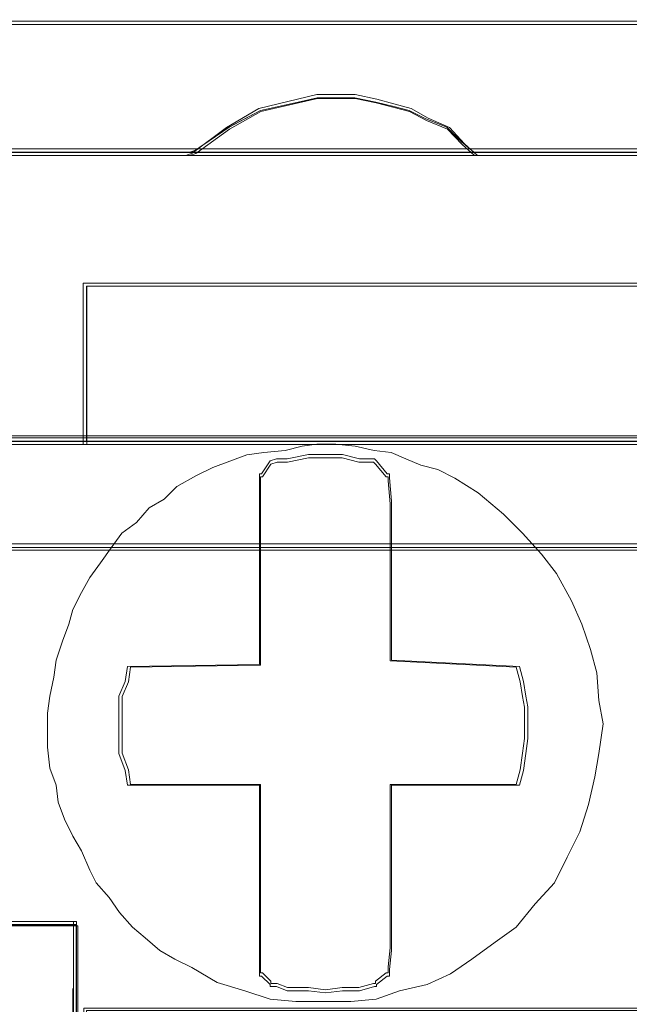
# Model space of a CAD drawing. Header units: millimetres. Extents: x -1290 to 1795, y -4192 to -1311.
# Tile 114 of 256: x 564.59 to 565.99, y -3302.42 to -3300.16. Entities that reach past the tile are written whole.
import ezdxf

# ---------------------------------------------------------------- set-up
doc = ezdxf.new("R2010")
doc.units = ezdxf.units.MM
doc.layers.add('$EL_istn', color=7, linetype='Continuous', lineweight=15)
doc.layers.add('Aparatura', color=7, linetype='Continuous', lineweight=13)
doc.styles.get("Standard").update_dxf_attribs({"font": 'ARIALN.TTF', "width": 0.8})
doc.dimstyles.new('100', dxfattribs={"dimtxt": 15, "dimasz": 10, "dimexe": 1.25, "dimexo": 0.625, "dimtad": 1, "dimdec": 0, "dimtxsty": 'Standard', "dimblk": 'OBLIQUE', "dimcen": 2.5, "dimadec": 0, "dimazin": 0, "dimtfac": 1, "dimtdec": 0, "dimtmove": 0, "dimatfit": 3, "dimldrblk": 'NONE', "dimfxl": 1, "dimarcsym": 0})

# ---------------------------------------------------------------- blocks, each defined once
blk = doc.blocks.new('_Oblique')
at = {"color": 0, "linetype": 'ByBlock', "lineweight": -2}
blk.add_line((-0.5, -0.5), (0.5, 0.5), dxfattribs=at)
blk = doc.blocks.new('*D43')
at = {"layer": '$EL_istn', "color": 0, "linetype": 'Continuous', "lineweight": -2, "ltscale": 0.1}
for p, q in [((605.2914, -3294.7164), (605.2914, -3319.5177)), ((518.0914, -3296.8148), (518.0914, -3319.5177)), ((518.0914, -3318.2677), (605.2914, -3318.2677))]:
    blk.add_line(p, q, dxfattribs=at)
at = {"layer": 'Defpoints', "color": 0}
for p in [(605.2914, -3294.0914), (518.0914, -3296.1898), (605.2914, -3318.2677)]:
    blk.add_point(p, dxfattribs=at)
at = {"layer": '$EL_istn', "color": 0, "linetype": 'ByBlock', "lineweight": -2, "xscale": 5, "yscale": 5, "zscale": 5, "rotation": 180}
blk.add_blockref('_Oblique', (518.0914, -3318.2677), dxfattribs=at)
at = {"layer": '$EL_istn', "color": 0, "linetype": 'ByBlock', "lineweight": -2, "xscale": 5, "yscale": 5, "zscale": 5}
blk.add_blockref('_Oblique', (605.2914, -3318.2677), dxfattribs=at)
at = {"layer": '$EL_istn', "color": 0, "lineweight": 5, "insert": (561.6914, -3313.5581), "char_height": 8, "attachment_point": 5}
blk.add_mtext('436', dxfattribs=at)
blk = doc.blocks.new('_None')

msp = doc.modelspace()

# ---------------------------------------------------------------- linework, layer by layer
at = {"layer": 'Aparatura', "lineweight": 13}
for points in [[(596.0784, -3300.1643), (561.8065, -3300.1643), (527.5442, -3300.1643)], [(596.0784, -3300.1643), (561.8065, -3300.1643), (527.5442, -3300.1643)], [(596.0784, -3300.1643), (561.8065, -3300.1643), (527.5442, -3300.1643)], [(596.0784, -3300.1643), (561.8065, -3300.1643), (527.5442, -3300.1643)], [(596.0705, -3300.1718), (561.8063, -3300.1718), (527.5517, -3300.1718)], [(596.0705, -3300.1718), (561.8063, -3300.1718), (527.5517, -3300.1718)], [(564.2372, -3300.4657), (564.9785, -3300.4657), (564.993, -3300.4609), (565.07, -3300.4079), (565.1422, -3300.3693), (565.2289, -3300.3501), (565.2722, -3300.3404), (565.3155, -3300.3404), (565.3588, -3300.3404), (565.407, -3300.3501), (565.4455, -3300.3597), (565.484, -3300.3693), (565.5225, -3300.3886), (565.5706, -3300.4079), (565.6043, -3300.4416), (565.6332, -3300.4657), (566.3841, -3300.4657)], [(564.2372, -3300.4657), (564.9785, -3300.4657), (564.993, -3300.4609), (565.07, -3300.4079), (565.1422, -3300.3693), (565.2289, -3300.3501), (565.2722, -3300.3404), (565.3155, -3300.3404), (565.3588, -3300.3404), (565.407, -3300.3501), (565.4455, -3300.3597), (565.484, -3300.3693), (565.5225, -3300.3886), (565.5706, -3300.4079), (565.6043, -3300.4416), (565.6332, -3300.4657), (566.3841, -3300.4657)], [(564.2379, -3300.4732), (564.9794, -3300.4732), (564.9939, -3300.4682), (565.0709, -3300.4125), (565.1431, -3300.3719), (565.2298, -3300.3517), (565.2731, -3300.3415), (565.3165, -3300.3415), (565.3598, -3300.3415), (565.4079, -3300.3517), (565.4465, -3300.3618), (565.485, -3300.3719), (565.5235, -3300.3922), (565.5717, -3300.4125), (565.6054, -3300.4479), (565.6342, -3300.4732), (566.3854, -3300.4732)], [(564.2379, -3300.4732), (564.9794, -3300.4732), (564.9939, -3300.4682), (565.0709, -3300.4125), (565.1431, -3300.3719), (565.2298, -3300.3517), (565.2731, -3300.3415), (565.3165, -3300.3415), (565.3598, -3300.3415), (565.4079, -3300.3517), (565.4465, -3300.3618), (565.485, -3300.3719), (565.5235, -3300.3922), (565.5717, -3300.4125), (565.6054, -3300.4479), (565.6342, -3300.4732), (566.3854, -3300.4732)], [(564.2379, -3300.4732), (564.9794, -3300.4732), (564.9939, -3300.4682), (565.0709, -3300.4125), (565.1431, -3300.3719), (565.2298, -3300.3517), (565.2731, -3300.3415), (565.3165, -3300.3415), (565.3598, -3300.3415), (565.4079, -3300.3517), (565.4465, -3300.3618), (565.485, -3300.3719), (565.5235, -3300.3922), (565.5717, -3300.4125), (565.6054, -3300.4479), (565.6342, -3300.4732), (566.3854, -3300.4732)], [(564.2379, -3300.4732), (564.9794, -3300.4732), (564.9939, -3300.4682), (565.0709, -3300.4125), (565.1431, -3300.3719), (565.2298, -3300.3517), (565.2731, -3300.3415), (565.3165, -3300.3415), (565.3598, -3300.3415), (565.4079, -3300.3517), (565.4465, -3300.3618), (565.485, -3300.3719), (565.5235, -3300.3922), (565.5717, -3300.4125), (565.6054, -3300.4479), (565.6342, -3300.4732), (566.3854, -3300.4732)], [(570.579, -3300.4578), (569.8375, -3300.4578), (569.1827, -3300.4578), (568.4412, -3300.4578), (567.7816, -3300.4578), (567.0353, -3300.4578), (566.3853, -3300.4578), (565.6342, -3300.4578), (564.9794, -3300.4578), (564.2379, -3300.4578), (563.5831, -3300.4578), (562.8368, -3300.4578), (562.1772, -3300.4578), (561.8065, -3300.4578), (561.4406, -3300.4578)], [(570.579, -3300.4578), (569.8375, -3300.4578), (569.1827, -3300.4578), (568.4412, -3300.4578), (567.7816, -3300.4578), (567.0353, -3300.4578), (566.3853, -3300.4578), (565.6342, -3300.4578), (564.9794, -3300.4578), (564.2379, -3300.4578), (563.5831, -3300.4578), (562.8368, -3300.4578), (562.1772, -3300.4578), (561.8065, -3300.4578), (561.4406, -3300.4578)], [(570.579, -3300.4578), (569.8375, -3300.4578), (569.1827, -3300.4578), (568.4412, -3300.4578), (567.7816, -3300.4578), (567.0353, -3300.4578), (566.3853, -3300.4578), (565.6342, -3300.4578), (564.9794, -3300.4578), (564.2379, -3300.4578), (563.5831, -3300.4578), (562.8368, -3300.4578), (562.1772, -3300.4578), (561.8065, -3300.4578), (561.4406, -3300.4578)], [(570.579, -3300.4578), (569.8375, -3300.4578), (569.1827, -3300.4578), (568.4412, -3300.4578), (567.7816, -3300.4578), (567.0353, -3300.4578), (566.3853, -3300.4578), (565.6342, -3300.4578), (564.9794, -3300.4578), (564.2379, -3300.4578), (563.5831, -3300.4578), (562.8368, -3300.4578), (562.1772, -3300.4578), (561.8065, -3300.4578), (561.4406, -3300.4578)], [(570.579, -3300.4578), (569.8375, -3300.4578), (569.1827, -3300.4578), (568.4412, -3300.4578), (567.7816, -3300.4578), (567.0353, -3300.4578), (566.3853, -3300.4578), (565.6342, -3300.4578), (564.9794, -3300.4578), (564.2379, -3300.4578), (563.5831, -3300.4578), (562.8368, -3300.4578), (562.1772, -3300.4578), (561.8065, -3300.4578), (561.4406, -3300.4578)], [(570.579, -3300.4578), (569.8375, -3300.4578), (569.1827, -3300.4578), (568.4412, -3300.4578), (567.7816, -3300.4578), (567.0353, -3300.4578), (566.3853, -3300.4578), (565.6342, -3300.4578), (564.9794, -3300.4578), (564.2379, -3300.4578), (563.5831, -3300.4578), (562.8368, -3300.4578), (562.1772, -3300.4578), (561.8065, -3300.4578), (561.4406, -3300.4578)], [(570.579, -3300.4578), (569.8375, -3300.4578), (569.1827, -3300.4578), (568.4412, -3300.4578), (567.7816, -3300.4578), (567.0353, -3300.4578), (566.3853, -3300.4578), (565.6342, -3300.4578), (564.9794, -3300.4578), (564.2379, -3300.4578), (563.5831, -3300.4578), (562.8368, -3300.4578), (562.1772, -3300.4578), (561.8065, -3300.4578), (561.4406, -3300.4578)], [(570.5771, -3300.4653), (569.8358, -3300.4653), (569.1811, -3300.4653), (568.4398, -3300.4653), (567.7803, -3300.4653), (567.0342, -3300.4653), (566.3843, -3300.4653), (565.6334, -3300.4653), (564.9787, -3300.4653), (564.2374, -3300.4653), (563.5827, -3300.4653), (562.8366, -3300.4653), (562.1771, -3300.4653), (561.8064, -3300.4653), (561.4406, -3300.4653)], [(570.5771, -3300.4653), (569.8358, -3300.4653), (569.1811, -3300.4653), (568.4398, -3300.4653), (567.7803, -3300.4653), (567.0342, -3300.4653), (566.3843, -3300.4653), (565.6334, -3300.4653), (564.9787, -3300.4653), (564.2374, -3300.4653), (563.5827, -3300.4653), (562.8366, -3300.4653), (562.1771, -3300.4653), (561.8064, -3300.4653), (561.4406, -3300.4653)], [(570.5771, -3300.4653), (569.8358, -3300.4653), (569.1811, -3300.4653), (568.4398, -3300.4653), (567.7803, -3300.4653), (567.0342, -3300.4653), (566.3843, -3300.4653), (565.6334, -3300.4653), (564.9787, -3300.4653), (564.2374, -3300.4653), (563.5827, -3300.4653), (562.8366, -3300.4653), (562.1771, -3300.4653), (561.8064, -3300.4653), (561.4406, -3300.4653)], [(564.4781, -3301.13), (564.7428, -3301.13), (564.7428, -3300.9855), (564.7428, -3300.8747), (564.7428, -3300.7736), (567.2749, -3300.7736), (567.2749, -3300.8747), (567.2749, -3300.9855), (567.2749, -3301.13), (567.5396, -3301.13), (567.5396, -3300.9855), (567.5396, -3300.8747), (567.5396, -3300.7736), (570.0813, -3300.7736), (570.0813, -3300.8747), (570.0813, -3300.9855), (570.0813, -3301.13), (570.3412, -3301.13)], [(564.4781, -3301.13), (564.7428, -3301.13), (564.7428, -3300.9855), (564.7428, -3300.8747), (564.7428, -3300.7736), (567.2749, -3300.7736), (567.2749, -3300.8747), (567.2749, -3300.9855), (567.2749, -3301.13), (567.5396, -3301.13), (567.5396, -3300.9855), (567.5396, -3300.8747), (567.5396, -3300.7736), (570.0813, -3300.7736), (570.0813, -3300.8747), (570.0813, -3300.9855), (570.0813, -3301.13), (570.3412, -3301.13)], [(564.4781, -3301.13), (564.7428, -3301.13), (564.7428, -3300.9855), (564.7428, -3300.8747), (564.7428, -3300.7736), (567.2749, -3300.7736), (567.2749, -3300.8747), (567.2749, -3300.9855), (567.2749, -3301.13), (567.5396, -3301.13), (567.5396, -3300.9855), (567.5396, -3300.8747), (567.5396, -3300.7736), (570.0813, -3300.7736), (570.0813, -3300.8747), (570.0813, -3300.9855), (570.0813, -3301.13), (570.3412, -3301.13)], [(564.4787, -3301.1375), (564.7435, -3301.1375), (564.7435, -3300.9897), (564.7435, -3300.8765), (564.7435, -3300.773), (567.2761, -3300.773), (567.2761, -3300.8765), (567.2761, -3300.9897), (567.2761, -3301.1375), (567.5409, -3301.1375), (567.5409, -3300.9897), (567.5409, -3300.8765), (567.5409, -3300.773), (570.0831, -3300.773), (570.0831, -3300.8765), (570.0831, -3300.9897), (570.0831, -3301.1375), (570.3431, -3301.1375)], [(564.4787, -3301.1375), (564.7435, -3301.1375), (564.7435, -3300.9897), (564.7435, -3300.8765), (564.7435, -3300.773), (567.2761, -3300.773), (567.2761, -3300.8765), (567.2761, -3300.9897), (567.2761, -3301.1375), (567.5409, -3301.1375), (567.5409, -3300.9897), (567.5409, -3300.8765), (567.5409, -3300.773), (570.0831, -3300.773), (570.0831, -3300.8765), (570.0831, -3300.9897), (570.0831, -3301.1375), (570.3431, -3301.1375)], [(564.4787, -3301.1375), (564.7435, -3301.1375), (564.7435, -3300.9897), (564.7435, -3300.8765), (564.7435, -3300.773), (567.2761, -3300.773), (567.2761, -3300.8765), (567.2761, -3300.9897), (567.2761, -3301.1375), (567.5409, -3301.1375), (567.5409, -3300.9897), (567.5409, -3300.8765), (567.5409, -3300.773), (570.0831, -3300.773), (570.0831, -3300.8765), (570.0831, -3300.9897), (570.0831, -3301.1375), (570.3431, -3301.1375)], [(564.4787, -3301.1375), (564.7435, -3301.1375), (564.7435, -3300.9897), (564.7435, -3300.8765), (564.7435, -3300.773), (567.2761, -3300.773), (567.2761, -3300.8765), (567.2761, -3300.9897), (567.2761, -3301.1375), (567.5409, -3301.1375), (567.5409, -3300.9897), (567.5409, -3300.8765), (567.5409, -3300.773), (570.0831, -3300.773), (570.0831, -3300.8765), (570.0831, -3300.9897), (570.0831, -3301.1375), (570.3431, -3301.1375)], [(564.4787, -3301.1375), (564.7435, -3301.1375), (564.7435, -3300.9897), (564.7435, -3300.8765), (564.7435, -3300.773), (567.2761, -3300.773), (567.2761, -3300.8765), (567.2761, -3300.9897), (567.2761, -3301.1375), (567.5409, -3301.1375), (567.5409, -3300.9897), (567.5409, -3300.8765), (567.5409, -3300.773), (570.0831, -3300.773), (570.0831, -3300.8765), (570.0831, -3300.9897), (570.0831, -3301.1375), (570.3431, -3301.1375)], [(564.4787, -3301.1375), (564.7435, -3301.1375), (564.7435, -3300.9897), (564.7435, -3300.8765), (564.7435, -3300.773), (567.2761, -3300.773), (567.2761, -3300.8765), (567.2761, -3300.9897), (567.2761, -3301.1375), (567.5409, -3301.1375), (567.5409, -3300.9897), (567.5409, -3300.8765), (567.5409, -3300.773), (570.0831, -3300.773), (570.0831, -3300.8765), (570.0831, -3300.9897), (570.0831, -3301.1375), (570.3431, -3301.1375)], [(564.4787, -3301.1375), (564.7435, -3301.1375), (564.7435, -3300.9897), (564.7435, -3300.8765), (564.7435, -3300.773), (567.2761, -3300.773), (567.2761, -3300.8765), (567.2761, -3300.9897), (567.2761, -3301.1375), (567.5409, -3301.1375), (567.5409, -3300.9897), (567.5409, -3300.8765), (567.5409, -3300.773), (570.0831, -3300.773), (570.0831, -3300.8765), (570.0831, -3300.9897), (570.0831, -3301.1375), (570.3431, -3301.1375)], [(561.6771, -3301.117), (561.9373, -3301.117), (564.4762, -3301.117), (564.7364, -3301.117), (567.2801, -3301.117), (567.5354, -3301.117), (570.084, -3301.117), (570.3441, -3301.117)], [(570.3465, -3301.1221), (570.0865, -3301.1221), (567.5441, -3301.1221), (567.2793, -3301.1221), (564.7465, -3301.1221), (564.4817, -3301.1221), (561.9441, -3301.1221), (561.6793, -3301.1221)], [(570.3411, -3301.1296), (570.0811, -3301.1296), (567.5395, -3301.1296), (567.2747, -3301.1296), (564.7427, -3301.1296), (564.4779, -3301.1296), (561.9411, -3301.1296), (561.6763, -3301.1296)], [(585.4879, -3301.3656), (561.6131, -3301.3656)], [(585.4829, -3301.3739), (561.6132, -3301.3739)], [(561.6133, -3301.3799), (585.488, -3301.3799)], [(564.5116, -3302.2415), (564.7186, -3302.2415), (564.7186, -3302.3955), (564.7186, -3302.7998), (564.7427, -3302.7998), (564.7427, -3302.6939), (564.7427, -3302.4388), (565.9124, -3302.4388), (566.1098, -3302.4388), (567.2747, -3302.4388), (567.2747, -3302.6939), (567.2747, -3302.7998), (567.3084, -3302.7998), (567.3084, -3302.3955), (567.3084, -3302.2415), (567.5106, -3302.2415)], [(567.5107, -3302.2411), (567.3086, -3302.2411), (567.3086, -3302.3952), (567.3086, -3302.4385), (567.3086, -3302.7995), (567.2749, -3302.7995), (566.1099, -3302.7995), (565.9126, -3302.7995), (564.7428, -3302.7995), (564.7188, -3302.7995), (564.7188, -3302.4385), (564.7188, -3302.3952), (564.7188, -3302.2411), (564.5118, -3302.2411)], [(567.5107, -3302.2411), (567.3086, -3302.2411), (567.3086, -3302.3952), (567.3086, -3302.4385), (567.3086, -3302.7995), (567.2749, -3302.7995), (566.1099, -3302.7995), (565.9126, -3302.7995), (564.7428, -3302.7995), (564.7188, -3302.7995), (564.7188, -3302.4385), (564.7188, -3302.3952), (564.7188, -3302.2411), (564.5118, -3302.2411)], [(567.5107, -3302.2411), (567.3086, -3302.2411), (567.3086, -3302.3952), (567.3086, -3302.4385), (567.3086, -3302.7995), (567.2749, -3302.7995), (566.1099, -3302.7995), (565.9126, -3302.7995), (564.7428, -3302.7995), (564.7188, -3302.7995), (564.7188, -3302.4385), (564.7188, -3302.3952), (564.7188, -3302.2411), (564.5118, -3302.2411)], [(567.512, -3302.2336), (567.3098, -3302.2336), (567.3098, -3302.3904), (567.3098, -3302.4344), (567.3098, -3302.8018), (567.2761, -3302.8018), (566.1109, -3302.8018), (565.9135, -3302.8018), (564.7435, -3302.8018), (564.7194, -3302.8018), (564.7194, -3302.4344), (564.7194, -3302.3904), (564.7194, -3302.2336), (564.5124, -3302.2336)], [(567.512, -3302.2336), (567.3098, -3302.2336), (567.3098, -3302.3904), (567.3098, -3302.4344), (567.3098, -3302.8018), (567.2761, -3302.8018), (566.1109, -3302.8018), (565.9135, -3302.8018), (564.7435, -3302.8018), (564.7194, -3302.8018), (564.7194, -3302.4344), (564.7194, -3302.3904), (564.7194, -3302.2336), (564.5124, -3302.2336)], [(567.512, -3302.2336), (567.3098, -3302.2336), (567.3098, -3302.3904), (567.3098, -3302.4344), (567.3098, -3302.8018), (567.2761, -3302.8018), (566.1109, -3302.8018), (565.9135, -3302.8018), (564.7435, -3302.8018), (564.7194, -3302.8018), (564.7194, -3302.4344), (564.7194, -3302.3904), (564.7194, -3302.2336), (564.5124, -3302.2336)], [(567.512, -3302.2336), (567.3098, -3302.2336), (567.3098, -3302.3904), (567.3098, -3302.4344), (567.3098, -3302.8018), (567.2761, -3302.8018), (566.1109, -3302.8018), (565.9135, -3302.8018), (564.7435, -3302.8018), (564.7194, -3302.8018), (564.7194, -3302.4344), (564.7194, -3302.3904), (564.7194, -3302.2336), (564.5124, -3302.2336)], [(567.512, -3302.2336), (567.3098, -3302.2336), (567.3098, -3302.3904), (567.3098, -3302.4344), (567.3098, -3302.8018), (567.2761, -3302.8018), (566.1109, -3302.8018), (565.9135, -3302.8018), (564.7435, -3302.8018), (564.7194, -3302.8018), (564.7194, -3302.4344), (564.7194, -3302.3904), (564.7194, -3302.2336), (564.5124, -3302.2336)], [(567.5162, -3302.2342), (567.3138, -3302.2342), (567.3138, -3302.3945), (567.3138, -3302.7976), (567.2801, -3302.7976), (567.2801, -3302.6956), (567.2801, -3302.4333), (566.1094, -3302.4333), (565.9071, -3302.4333), (564.7364, -3302.4333), (564.7364, -3302.6956), (564.7364, -3302.7976), (564.7123, -3302.7976), (564.7123, -3302.3945), (564.7123, -3302.2342), (564.5147, -3302.2342)], [(564.5154, -3302.244), (564.7224, -3302.244), (564.7224, -3302.3994), (564.7224, -3302.8073), (564.7465, -3302.8073), (564.7465, -3302.7005), (564.7465, -3302.4431), (565.9166, -3302.4431), (566.114, -3302.4431), (567.2793, -3302.4431), (567.2793, -3302.7005), (567.2793, -3302.8073), (567.313, -3302.8073), (567.313, -3302.3994), (567.313, -3302.244), (567.5152, -3302.244)]]:
    msp.add_lwpolyline(points, dxfattribs=at)
for points in [[(561.7986, -3300.1643), (596.0784, -3300.1643), (561.7986, -3300.1643)], [(565.6409, -3300.4732), (565.6114, -3300.4462), (565.5769, -3300.4084), (565.5276, -3300.3868), (565.4882, -3300.3652), (565.4488, -3300.3544), (565.4094, -3300.3436), (565.3601, -3300.3328), (565.3158, -3300.3328), (565.2714, -3300.3328), (565.2271, -3300.3436), (565.1384, -3300.3652), (565.0645, -3300.4084), (564.9856, -3300.4678), (564.9709, -3300.4732), (565.6409, -3300.4732)], [(565.6114, -3300.4462), (565.5769, -3300.4084), (565.5276, -3300.3868), (565.4882, -3300.3652), (565.4488, -3300.3544), (565.4094, -3300.3436), (565.3601, -3300.3328), (565.3158, -3300.3328), (565.2714, -3300.3328), (565.2271, -3300.3436), (565.1384, -3300.3652), (565.0645, -3300.4084), (564.9856, -3300.4678), (564.9709, -3300.4732), (565.6409, -3300.4732), (565.6114, -3300.4462)], [(565.6114, -3300.4462), (565.5769, -3300.4084), (565.5276, -3300.3868), (565.4882, -3300.3652), (565.4488, -3300.3544), (565.4094, -3300.3436), (565.3601, -3300.3328), (565.3158, -3300.3328), (565.2714, -3300.3328), (565.2271, -3300.3436), (565.1384, -3300.3652), (565.0645, -3300.4084), (564.9856, -3300.4678), (564.9709, -3300.4732), (565.6409, -3300.4732), (565.6114, -3300.4462)], [(565.6114, -3300.4462), (565.5769, -3300.4084), (565.5276, -3300.3868), (565.4882, -3300.3652), (565.4488, -3300.3544), (565.4094, -3300.3436), (565.3601, -3300.3328), (565.3158, -3300.3328), (565.2714, -3300.3328), (565.2271, -3300.3436), (565.1384, -3300.3652), (565.0645, -3300.4084), (564.9856, -3300.4678), (564.9709, -3300.4732), (565.6409, -3300.4732), (565.6114, -3300.4462)], [(565.5769, -3300.4084), (565.5276, -3300.3868), (565.4882, -3300.3652), (565.4488, -3300.3544), (565.4094, -3300.3436), (565.3601, -3300.3328), (565.3158, -3300.3328), (565.2714, -3300.3328), (565.2271, -3300.3436), (565.1384, -3300.3652), (565.0645, -3300.4084), (564.9856, -3300.4678), (564.9709, -3300.4732), (565.6409, -3300.4732), (565.6114, -3300.4462), (565.5769, -3300.4084)], [(565.6045, -3300.4416), (565.5708, -3300.4078), (565.5226, -3300.3885), (565.4841, -3300.3692), (565.4456, -3300.3596), (565.4071, -3300.35), (565.3589, -3300.3403), (565.3155, -3300.3403), (565.2722, -3300.3403), (565.2288, -3300.35), (565.1421, -3300.3692), (565.0699, -3300.4078), (564.9928, -3300.4609), (564.9784, -3300.4657), (565.6334, -3300.4657), (565.6045, -3300.4416)], [(565.5708, -3300.4078), (565.5226, -3300.3885), (565.4841, -3300.3692), (565.4456, -3300.3596), (565.4071, -3300.35), (565.3589, -3300.3403), (565.3155, -3300.3403), (565.2722, -3300.3403), (565.2288, -3300.35), (565.1421, -3300.3692), (565.0699, -3300.4078), (564.9928, -3300.4609), (564.9784, -3300.4657), (565.6334, -3300.4657), (565.6045, -3300.4416), (565.5708, -3300.4078)], [(561.7986, -3300.4578), (597.2576, -3300.4578), (561.7986, -3300.4578)], [(564.7351, -3300.8824), (564.7351, -3300.766), (564.7351, -3300.8824)], [(567.2825, -3300.766), (564.7351, -3300.766), (567.2825, -3300.766)], [(565.0587, -3300.766), (564.7351, -3300.766), (565.0587, -3300.766)], [(564.7351, -3300.8714), (564.7351, -3300.9869), (564.7351, -3301.1375), (567.2825, -3301.1375), (567.2825, -3300.9869), (567.2825, -3300.8714), (567.2825, -3300.766), (564.7351, -3300.766), (564.7351, -3300.8714)], [(564.7351, -3300.8714), (564.7351, -3300.9869), (564.7351, -3301.1375), (567.2825, -3301.1375), (567.2825, -3300.9869), (567.2825, -3300.8714), (567.2825, -3300.766), (564.7351, -3300.766), (564.7351, -3300.8714)], [(564.7351, -3300.8714), (564.7351, -3300.9869), (564.7351, -3301.1375), (567.2825, -3301.1375), (567.2825, -3300.9869), (567.2825, -3300.8714), (567.2825, -3300.766), (564.7351, -3300.766), (564.7351, -3300.8714)], [(564.7351, -3301.1375), (567.2825, -3301.1375), (567.2825, -3300.9869), (567.2825, -3300.8714), (567.2825, -3300.766), (564.7351, -3300.766), (564.7351, -3300.8714), (564.7351, -3300.9869), (564.7351, -3301.1375)], [(564.7426, -3300.8747), (564.7426, -3300.9855), (564.7426, -3301.13), (567.2749, -3301.13), (567.2749, -3300.9855), (567.2749, -3300.8747), (567.2749, -3300.7736), (564.7426, -3300.7736), (564.7426, -3300.8747)], [(564.7426, -3301.13), (567.2749, -3301.13), (567.2749, -3300.9855), (567.2749, -3300.8747), (567.2749, -3300.7736), (564.7426, -3300.7736), (564.7426, -3300.8747), (564.7426, -3300.9855), (564.7426, -3301.13)], [(564.7351, -3300.9931), (564.7351, -3300.867), (564.7351, -3300.9931)], [(564.7351, -3301.1375), (564.7351, -3300.9776), (564.7351, -3301.1375)], [(565.8469, -3302.0863), (565.8762, -3302.0278), (565.8957, -3301.9645), (565.9103, -3301.9012), (565.92, -3301.8476), (565.9298, -3301.7794), (565.92, -3301.7258), (565.9151, -3301.6625), (565.9005, -3301.6089), (565.881, -3301.5505), (565.8567, -3301.4969), (565.8226, -3301.4336), (565.7884, -3301.3897), (565.7446, -3301.341), (565.7007, -3301.2972), (565.6423, -3301.2485), (565.5886, -3301.2144), (565.5497, -3301.1949), (565.5107, -3301.1851), (565.4766, -3301.1705), (565.4425, -3301.1559), (565.4035, -3301.151), (565.3596, -3301.1413), (565.3158, -3301.1364), (565.2719, -3301.1364), (565.2378, -3301.1413), (565.1988, -3301.151), (565.1501, -3301.1559), (565.1111, -3301.1608), (565.0721, -3301.1754), (565.0331, -3301.19), (564.9941, -3301.2095), (564.9503, -3301.2338), (564.921, -3301.2631), (564.8869, -3301.2826), (564.8577, -3301.3167), (564.8236, -3301.341), (564.7992, -3301.3751), (564.7749, -3301.4092), (564.7505, -3301.4433), (564.731, -3301.4774), (564.7115, -3301.5164), (564.7018, -3301.5505), (564.6871, -3301.5894), (564.6725, -3301.6333), (564.6676, -3301.6723), (564.6579, -3301.7161), (564.653, -3301.7551), (564.653, -3301.794), (564.653, -3301.833), (564.6579, -3301.8817), (564.6725, -3301.9207), (564.6774, -3301.9597), (564.692, -3301.9986), (564.7115, -3302.0376), (564.731, -3302.0717), (564.7505, -3302.1155), (564.7651, -3302.1448), (564.7943, -3302.1789), (564.8187, -3302.213), (564.8479, -3302.2471), (564.8772, -3302.2714), (564.9113, -3302.3006), (564.9454, -3302.3201), (564.9844, -3302.3396), (565.0429, -3302.3737), (565.1062, -3302.3932), (565.1647, -3302.4127), (565.2232, -3302.4175), (565.2914, -3302.4175), (565.3499, -3302.4175), (565.4083, -3302.4127), (565.462, -3302.3932), (565.5253, -3302.3786), (565.5789, -3302.3542), (565.6276, -3302.3201), (565.6812, -3302.2812), (565.73, -3302.2471), (565.7738, -3302.1935), (565.8177, -3302.1448), (565.8469, -3302.0863)], [(565.8469, -3302.0863), (565.8762, -3302.0278), (565.8957, -3301.9645), (565.9103, -3301.9012), (565.92, -3301.8476), (565.9298, -3301.7794), (565.92, -3301.7258), (565.9151, -3301.6625), (565.9005, -3301.6089), (565.881, -3301.5505), (565.8567, -3301.4969), (565.8226, -3301.4336), (565.7884, -3301.3897), (565.7446, -3301.341), (565.7007, -3301.2972), (565.6423, -3301.2485), (565.5886, -3301.2144), (565.5497, -3301.1949), (565.5107, -3301.1851), (565.4766, -3301.1705), (565.4425, -3301.1559), (565.4035, -3301.151), (565.3596, -3301.1413), (565.3158, -3301.1364), (565.2719, -3301.1364), (565.2378, -3301.1413), (565.1988, -3301.151), (565.1501, -3301.1559), (565.1111, -3301.1608), (565.0721, -3301.1754), (565.0331, -3301.19), (564.9941, -3301.2095), (564.9503, -3301.2338), (564.921, -3301.2631), (564.8869, -3301.2826), (564.8577, -3301.3167), (564.8236, -3301.341), (564.7992, -3301.3751), (564.7749, -3301.4092), (564.7505, -3301.4433), (564.731, -3301.4774), (564.7115, -3301.5164), (564.7018, -3301.5505), (564.6871, -3301.5894), (564.6725, -3301.6333), (564.6676, -3301.6723), (564.6579, -3301.7161), (564.653, -3301.7551), (564.653, -3301.794), (564.653, -3301.833), (564.6579, -3301.8817), (564.6725, -3301.9207), (564.6774, -3301.9597), (564.692, -3301.9986), (564.7115, -3302.0376), (564.731, -3302.0717), (564.7505, -3302.1155), (564.7651, -3302.1448), (564.7943, -3302.1789), (564.8187, -3302.213), (564.8479, -3302.2471), (564.8772, -3302.2714), (564.9113, -3302.3006), (564.9454, -3302.3201), (564.9844, -3302.3396), (565.0429, -3302.3737), (565.1062, -3302.3932), (565.1647, -3302.4127), (565.2232, -3302.4175), (565.2914, -3302.4175), (565.3499, -3302.4175), (565.4083, -3302.4127), (565.462, -3302.3932), (565.5253, -3302.3786), (565.5789, -3302.3542), (565.6276, -3302.3201), (565.6812, -3302.2812), (565.73, -3302.2471), (565.7738, -3302.1935), (565.8177, -3302.1448), (565.8469, -3302.0863)], [(564.6725, -3301.9207), (564.6774, -3301.9597), (564.692, -3301.9986), (564.7115, -3302.0376), (564.731, -3302.0717), (564.7505, -3302.1155), (564.7651, -3302.1448), (564.7943, -3302.1789), (564.8187, -3302.213), (564.8479, -3302.2471), (564.8772, -3302.2714), (564.9113, -3302.3006), (564.9454, -3302.3201), (564.9844, -3302.3396), (565.0429, -3302.3737), (565.1062, -3302.3932), (565.1647, -3302.4127), (565.2232, -3302.4175), (565.2914, -3302.4175), (565.3499, -3302.4175), (565.4083, -3302.4127), (565.462, -3302.3932), (565.5253, -3302.3786), (565.5789, -3302.3542), (565.6276, -3302.3201), (565.6812, -3302.2812), (565.73, -3302.2471), (565.7738, -3302.1935), (565.8177, -3302.1448), (565.8469, -3302.0863), (565.8762, -3302.0278), (565.8957, -3301.9645), (565.9103, -3301.9012), (565.92, -3301.8476), (565.9298, -3301.7794), (565.92, -3301.7258), (565.9151, -3301.6625), (565.9005, -3301.6089), (565.881, -3301.5505), (565.8567, -3301.4969), (565.8226, -3301.4336), (565.7884, -3301.3897), (565.7446, -3301.341), (565.7007, -3301.2972), (565.6423, -3301.2485), (565.5886, -3301.2144), (565.5497, -3301.1949), (565.5107, -3301.1851), (565.4766, -3301.1705), (565.4425, -3301.1559), (565.4035, -3301.151), (565.3596, -3301.1413), (565.3158, -3301.1364), (565.2719, -3301.1364), (565.2378, -3301.1413), (565.1988, -3301.151), (565.1501, -3301.1559), (565.1111, -3301.1608), (565.0721, -3301.1754), (565.0331, -3301.19), (564.9941, -3301.2095), (564.9503, -3301.2338), (564.921, -3301.2631), (564.8869, -3301.2826), (564.8577, -3301.3167), (564.8236, -3301.341), (564.7992, -3301.3751), (564.7749, -3301.4092), (564.7505, -3301.4433), (564.731, -3301.4774), (564.7115, -3301.5164), (564.7018, -3301.5505), (564.6871, -3301.5894), (564.6725, -3301.6333), (564.6676, -3301.6723), (564.6579, -3301.7161), (564.653, -3301.7551), (564.653, -3301.794), (564.653, -3301.833), (564.6579, -3301.8817), (564.6725, -3301.9207)], [(564.6725, -3301.9207), (564.6774, -3301.9597), (564.692, -3301.9986), (564.7115, -3302.0376), (564.731, -3302.0717), (564.7505, -3302.1155), (564.7651, -3302.1448), (564.7943, -3302.1789), (564.8187, -3302.213), (564.8479, -3302.2471), (564.8772, -3302.2714), (564.9113, -3302.3006), (564.9454, -3302.3201), (564.9844, -3302.3396), (565.0429, -3302.3737), (565.1062, -3302.3932), (565.1647, -3302.4127), (565.2232, -3302.4175), (565.2914, -3302.4175), (565.3499, -3302.4175), (565.4083, -3302.4127), (565.462, -3302.3932), (565.5253, -3302.3786), (565.5789, -3302.3542), (565.6276, -3302.3201), (565.6812, -3302.2812), (565.73, -3302.2471), (565.7738, -3302.1935), (565.8177, -3302.1448), (565.8469, -3302.0863), (565.8762, -3302.0278), (565.8957, -3301.9645), (565.9103, -3301.9012), (565.92, -3301.8476), (565.9298, -3301.7794), (565.92, -3301.7258), (565.9151, -3301.6625), (565.9005, -3301.6089), (565.881, -3301.5505), (565.8567, -3301.4969), (565.8226, -3301.4336), (565.7884, -3301.3897), (565.7446, -3301.341), (565.7007, -3301.2972), (565.6423, -3301.2485), (565.5886, -3301.2144), (565.5497, -3301.1949), (565.5107, -3301.1851), (565.4766, -3301.1705), (565.4425, -3301.1559), (565.4035, -3301.151), (565.3596, -3301.1413), (565.3158, -3301.1364), (565.2719, -3301.1364), (565.2378, -3301.1413), (565.1988, -3301.151), (565.1501, -3301.1559), (565.1111, -3301.1608), (565.0721, -3301.1754), (565.0331, -3301.19), (564.9941, -3301.2095), (564.9503, -3301.2338), (564.921, -3301.2631), (564.8869, -3301.2826), (564.8577, -3301.3167), (564.8236, -3301.341), (564.7992, -3301.3751), (564.7749, -3301.4092), (564.7505, -3301.4433), (564.731, -3301.4774), (564.7115, -3301.5164), (564.7018, -3301.5505), (564.6871, -3301.5894), (564.6725, -3301.6333), (564.6676, -3301.6723), (564.6579, -3301.7161), (564.653, -3301.7551), (564.653, -3301.794), (564.653, -3301.833), (564.6579, -3301.8817), (564.6725, -3301.9207)], [(564.731, -3302.0717), (564.7115, -3302.0376), (564.692, -3301.9986), (564.6774, -3301.9597), (564.6725, -3301.9207), (564.6579, -3301.8817), (564.653, -3301.833), (564.653, -3301.794), (564.653, -3301.7551), (564.6579, -3301.7161), (564.6676, -3301.6723), (564.6725, -3301.6333), (564.6871, -3301.5894), (564.7018, -3301.5505), (564.7115, -3301.5164), (564.731, -3301.4774), (564.7505, -3301.4433), (564.7749, -3301.4092), (564.7992, -3301.3751), (564.8236, -3301.341), (564.8577, -3301.3167), (564.8869, -3301.2826), (564.921, -3301.2631), (564.9503, -3301.2338), (564.9941, -3301.2095), (565.0331, -3301.19), (565.0721, -3301.1754), (565.1111, -3301.1608), (565.1501, -3301.1559), (565.1988, -3301.151), (565.2378, -3301.1413), (565.2719, -3301.1364), (565.3158, -3301.1364), (565.3596, -3301.1413), (565.4035, -3301.151), (565.4425, -3301.1559), (565.4766, -3301.1705), (565.5107, -3301.1851), (565.5497, -3301.1949), (565.5886, -3301.2144), (565.6423, -3301.2485), (565.7007, -3301.2972), (565.7446, -3301.341), (565.7884, -3301.3897), (565.8226, -3301.4336), (565.8567, -3301.4969), (565.881, -3301.5505), (565.9005, -3301.6089), (565.9151, -3301.6625), (565.92, -3301.7258), (565.9298, -3301.7794), (565.92, -3301.8476), (565.9103, -3301.9012), (565.8957, -3301.9645), (565.8762, -3302.0278), (565.8469, -3302.0863), (565.8177, -3302.1448), (565.7738, -3302.1935), (565.73, -3302.2471), (565.6812, -3302.2812), (565.6276, -3302.3201), (565.5789, -3302.3542), (565.5253, -3302.3786), (565.462, -3302.3932), (565.4083, -3302.4127), (565.3499, -3302.4175), (565.2914, -3302.4175), (565.2232, -3302.4175), (565.1647, -3302.4127), (565.1062, -3302.3932), (565.0429, -3302.3737), (564.9844, -3302.3396), (564.9454, -3302.3201), (564.9113, -3302.3006), (564.8772, -3302.2714), (564.8479, -3302.2471), (564.8187, -3302.213), (564.7943, -3302.1789), (564.7651, -3302.1448), (564.7505, -3302.1155), (564.731, -3302.0717)], [(564.731, -3302.0717), (564.7115, -3302.0376), (564.692, -3301.9986), (564.6774, -3301.9597), (564.6725, -3301.9207), (564.6579, -3301.8817), (564.653, -3301.833), (564.653, -3301.794), (564.653, -3301.7551), (564.6579, -3301.7161), (564.6676, -3301.6723), (564.6725, -3301.6333), (564.6871, -3301.5894), (564.7018, -3301.5505), (564.7115, -3301.5164), (564.731, -3301.4774), (564.7505, -3301.4433), (564.7749, -3301.4092), (564.7992, -3301.3751), (564.8236, -3301.341), (564.8577, -3301.3167), (564.8869, -3301.2826), (564.921, -3301.2631), (564.9503, -3301.2338), (564.9941, -3301.2095), (565.0331, -3301.19), (565.0721, -3301.1754), (565.1111, -3301.1608), (565.1501, -3301.1559), (565.1988, -3301.151), (565.2378, -3301.1413), (565.2719, -3301.1364), (565.3158, -3301.1364), (565.3596, -3301.1413), (565.4035, -3301.151), (565.4425, -3301.1559), (565.4766, -3301.1705), (565.5107, -3301.1851), (565.5497, -3301.1949), (565.5886, -3301.2144), (565.6423, -3301.2485), (565.7007, -3301.2972), (565.7446, -3301.341), (565.7884, -3301.3897), (565.8226, -3301.4336), (565.8567, -3301.4969), (565.881, -3301.5505), (565.9005, -3301.6089), (565.9151, -3301.6625), (565.92, -3301.7258), (565.9298, -3301.7794), (565.92, -3301.8476), (565.9103, -3301.9012), (565.8957, -3301.9645), (565.8762, -3302.0278), (565.8469, -3302.0863), (565.8177, -3302.1448), (565.7738, -3302.1935), (565.73, -3302.2471), (565.6812, -3302.2812), (565.6276, -3302.3201), (565.5789, -3302.3542), (565.5253, -3302.3786), (565.462, -3302.3932), (565.4083, -3302.4127), (565.3499, -3302.4175), (565.2914, -3302.4175), (565.2232, -3302.4175), (565.1647, -3302.4127), (565.1062, -3302.3932), (565.0429, -3302.3737), (564.9844, -3302.3396), (564.9454, -3302.3201), (564.9113, -3302.3006), (564.8772, -3302.2714), (564.8479, -3302.2471), (564.8187, -3302.213), (564.7943, -3302.1789), (564.7651, -3302.1448), (564.7505, -3302.1155), (564.731, -3302.0717)], [(565.8177, -3302.1448), (565.8469, -3302.0863), (565.8762, -3302.0278), (565.8957, -3301.9645), (565.9103, -3301.9012), (565.92, -3301.8476), (565.9298, -3301.7794), (565.92, -3301.7258), (565.9151, -3301.6625), (565.9005, -3301.6089), (565.881, -3301.5505), (565.8567, -3301.4969), (565.8226, -3301.4336), (565.7884, -3301.3897), (565.7446, -3301.341), (565.7007, -3301.2972), (565.6423, -3301.2485), (565.5886, -3301.2144), (565.5497, -3301.1949), (565.5107, -3301.1851), (565.4766, -3301.1705), (565.4425, -3301.1559), (565.4035, -3301.151), (565.3596, -3301.1413), (565.3158, -3301.1364), (565.2719, -3301.1364), (565.2378, -3301.1413), (565.1988, -3301.151), (565.1501, -3301.1559), (565.1111, -3301.1608), (565.0721, -3301.1754), (565.0331, -3301.19), (564.9941, -3301.2095), (564.9503, -3301.2338), (564.921, -3301.2631), (564.8869, -3301.2826), (564.8577, -3301.3167), (564.8236, -3301.341), (564.7992, -3301.3751), (564.7749, -3301.4092), (564.7505, -3301.4433), (564.731, -3301.4774), (564.7115, -3301.5164), (564.7018, -3301.5505), (564.6871, -3301.5894), (564.6725, -3301.6333), (564.6676, -3301.6723), (564.6579, -3301.7161), (564.653, -3301.7551), (564.653, -3301.794), (564.653, -3301.833), (564.6579, -3301.8817), (564.6725, -3301.9207), (564.6774, -3301.9597), (564.692, -3301.9986), (564.7115, -3302.0376), (564.731, -3302.0717), (564.7505, -3302.1155), (564.7651, -3302.1448), (564.7943, -3302.1789), (564.8187, -3302.213), (564.8479, -3302.2471), (564.8772, -3302.2714), (564.9113, -3302.3006), (564.9454, -3302.3201), (564.9844, -3302.3396), (565.0429, -3302.3737), (565.1062, -3302.3932), (565.1647, -3302.4127), (565.2232, -3302.4175), (565.2914, -3302.4175), (565.3499, -3302.4175), (565.4083, -3302.4127), (565.462, -3302.3932), (565.5253, -3302.3786), (565.5789, -3302.3542), (565.6276, -3302.3201), (565.6812, -3302.2812), (565.73, -3302.2471), (565.7738, -3302.1935), (565.8177, -3302.1448)], [(565.7469, -3301.6819), (565.7518, -3301.716), (565.7567, -3301.7403), (565.7567, -3301.7793), (565.7567, -3301.8134), (565.7518, -3301.8475), (565.7469, -3301.8865), (565.7371, -3301.9206), (565.4434, -3301.9206), (565.4434, -3302.252), (565.4434, -3302.3007), (565.4385, -3302.3445), (565.4385, -3302.3592), (565.4336, -3302.3592), (565.4091, -3302.3787), (565.4091, -3302.3835), (565.4042, -3302.3835), (565.37, -3302.3933), (565.3308, -3302.3933), (565.2916, -3302.3981), (565.2525, -3302.3933), (565.2035, -3302.3933), (565.179, -3302.3835), (565.1644, -3302.3835), (565.1644, -3302.3787), (565.1448, -3302.3592), (565.1399, -3302.3592), (565.1399, -3302.3445), (565.1399, -3302.3007), (565.1399, -3302.252), (565.1399, -3301.9206), (564.8364, -3301.9206), (564.8315, -3301.8865), (564.8168, -3301.8475), (564.8168, -3301.8134), (564.8168, -3301.7793), (564.8168, -3301.7403), (564.8168, -3301.716), (564.8315, -3301.6819), (564.8364, -3301.6478), (565.1399, -3301.6429), (565.1399, -3301.3164), (565.1399, -3301.2677), (565.1399, -3301.2141), (565.1399, -3301.2044), (565.1448, -3301.2044), (565.1644, -3301.1751), (565.179, -3301.1702), (565.2035, -3301.1702), (565.2525, -3301.1605), (565.2916, -3301.1605), (565.3308, -3301.1605), (565.37, -3301.1702), (565.4042, -3301.1702), (565.4091, -3301.1751), (565.4336, -3301.2044), (565.4385, -3301.2044), (565.4385, -3301.2141), (565.4434, -3301.2677), (565.4434, -3301.3164), (565.4434, -3301.6331), (565.7371, -3301.6478), (565.7469, -3301.6819)], [(565.7371, -3301.9206), (565.4434, -3301.9206), (565.4434, -3302.252), (565.4434, -3302.3007), (565.4385, -3302.3445), (565.4385, -3302.3592), (565.4336, -3302.3592), (565.4091, -3302.3787), (565.4091, -3302.3835), (565.4042, -3302.3835), (565.37, -3302.3933), (565.3308, -3302.3933), (565.2916, -3302.3981), (565.2525, -3302.3933), (565.2035, -3302.3933), (565.179, -3302.3835), (565.1644, -3302.3835), (565.1644, -3302.3787), (565.1448, -3302.3592), (565.1399, -3302.3592), (565.1399, -3302.3445), (565.1399, -3302.3007), (565.1399, -3302.252), (565.1399, -3301.9206), (564.8364, -3301.9206), (564.8315, -3301.8865), (564.8168, -3301.8475), (564.8168, -3301.8134), (564.8168, -3301.7793), (564.8168, -3301.7403), (564.8168, -3301.716), (564.8315, -3301.6819), (564.8364, -3301.6478), (565.1399, -3301.6429), (565.1399, -3301.3164), (565.1399, -3301.2677), (565.1399, -3301.2141), (565.1399, -3301.2044), (565.1448, -3301.2044), (565.1644, -3301.1751), (565.179, -3301.1702), (565.2035, -3301.1702), (565.2525, -3301.1605), (565.2916, -3301.1605), (565.3308, -3301.1605), (565.37, -3301.1702), (565.4042, -3301.1702), (565.4091, -3301.1751), (565.4336, -3301.2044), (565.4385, -3301.2044), (565.4385, -3301.2141), (565.4434, -3301.2677), (565.4434, -3301.3164), (565.4434, -3301.6331), (565.7371, -3301.6478), (565.7469, -3301.6819), (565.7518, -3301.716), (565.7567, -3301.7403), (565.7567, -3301.7793), (565.7567, -3301.8134), (565.7518, -3301.8475), (565.7469, -3301.8865), (565.7371, -3301.9206)], [(565.7371, -3301.9206), (565.4434, -3301.9206), (565.4434, -3302.252), (565.4434, -3302.3007), (565.4385, -3302.3445), (565.4385, -3302.3592), (565.4336, -3302.3592), (565.4091, -3302.3787), (565.4091, -3302.3835), (565.4042, -3302.3835), (565.37, -3302.3933), (565.3308, -3302.3933), (565.2916, -3302.3981), (565.2525, -3302.3933), (565.2035, -3302.3933), (565.179, -3302.3835), (565.1644, -3302.3835), (565.1644, -3302.3787), (565.1448, -3302.3592), (565.1399, -3302.3592), (565.1399, -3302.3445), (565.1399, -3302.3007), (565.1399, -3302.252), (565.1399, -3301.9206), (564.8364, -3301.9206), (564.8315, -3301.8865), (564.8168, -3301.8475), (564.8168, -3301.8134), (564.8168, -3301.7793), (564.8168, -3301.7403), (564.8168, -3301.716), (564.8315, -3301.6819), (564.8364, -3301.6478), (565.1399, -3301.6429), (565.1399, -3301.3164), (565.1399, -3301.2677), (565.1399, -3301.2141), (565.1399, -3301.2044), (565.1448, -3301.2044), (565.1644, -3301.1751), (565.179, -3301.1702), (565.2035, -3301.1702), (565.2525, -3301.1605), (565.2916, -3301.1605), (565.3308, -3301.1605), (565.37, -3301.1702), (565.4042, -3301.1702), (565.4091, -3301.1751), (565.4336, -3301.2044), (565.4385, -3301.2044), (565.4385, -3301.2141), (565.4434, -3301.2677), (565.4434, -3301.3164), (565.4434, -3301.6331), (565.7371, -3301.6478), (565.7469, -3301.6819), (565.7518, -3301.716), (565.7567, -3301.7403), (565.7567, -3301.7793), (565.7567, -3301.8134), (565.7518, -3301.8475), (565.7469, -3301.8865), (565.7371, -3301.9206)], [(565.1399, -3301.9206), (565.1399, -3302.252), (565.1399, -3302.3007), (565.1399, -3302.3445), (565.1399, -3302.3592), (565.1448, -3302.3592), (565.1644, -3302.3787), (565.1644, -3302.3835), (565.179, -3302.3835), (565.2035, -3302.3933), (565.2525, -3302.3933), (565.2916, -3302.3981), (565.3308, -3302.3933), (565.37, -3302.3933), (565.4042, -3302.3835), (565.4091, -3302.3835), (565.4091, -3302.3787), (565.4336, -3302.3592), (565.4385, -3302.3592), (565.4385, -3302.3445), (565.4434, -3302.3007), (565.4434, -3302.252), (565.4434, -3301.9206), (565.7371, -3301.9206), (565.7469, -3301.8865), (565.7518, -3301.8475), (565.7567, -3301.8134), (565.7567, -3301.7793), (565.7567, -3301.7403), (565.7518, -3301.716), (565.7469, -3301.6819), (565.7371, -3301.6478), (565.4434, -3301.6331), (565.4434, -3301.3164), (565.4434, -3301.2677), (565.4385, -3301.2141), (565.4385, -3301.2044), (565.4336, -3301.2044), (565.4091, -3301.1751), (565.4042, -3301.1702), (565.37, -3301.1702), (565.3308, -3301.1605), (565.2916, -3301.1605), (565.2525, -3301.1605), (565.2035, -3301.1702), (565.179, -3301.1702), (565.1644, -3301.1751), (565.1448, -3301.2044), (565.1399, -3301.2044), (565.1399, -3301.2141), (565.1399, -3301.2677), (565.1399, -3301.3164), (565.1399, -3301.6429), (564.8364, -3301.6478), (564.8315, -3301.6819), (564.8168, -3301.716), (564.8168, -3301.7403), (564.8168, -3301.7793), (564.8168, -3301.8134), (564.8168, -3301.8475), (564.8315, -3301.8865), (564.8364, -3301.9206), (565.1399, -3301.9206)], [(565.1399, -3301.9206), (565.1399, -3302.252), (565.1399, -3302.3007), (565.1399, -3302.3445), (565.1399, -3302.3592), (565.1448, -3302.3592), (565.1644, -3302.3787), (565.1644, -3302.3835), (565.179, -3302.3835), (565.2035, -3302.3933), (565.2525, -3302.3933), (565.2916, -3302.3981), (565.3308, -3302.3933), (565.37, -3302.3933), (565.4042, -3302.3835), (565.4091, -3302.3835), (565.4091, -3302.3787), (565.4336, -3302.3592), (565.4385, -3302.3592), (565.4385, -3302.3445), (565.4434, -3302.3007), (565.4434, -3302.252), (565.4434, -3301.9206), (565.7371, -3301.9206), (565.7469, -3301.8865), (565.7518, -3301.8475), (565.7567, -3301.8134), (565.7567, -3301.7793), (565.7567, -3301.7403), (565.7518, -3301.716), (565.7469, -3301.6819), (565.7371, -3301.6478), (565.4434, -3301.6331), (565.4434, -3301.3164), (565.4434, -3301.2677), (565.4385, -3301.2141), (565.4385, -3301.2044), (565.4336, -3301.2044), (565.4091, -3301.1751), (565.4042, -3301.1702), (565.37, -3301.1702), (565.3308, -3301.1605), (565.2916, -3301.1605), (565.2525, -3301.1605), (565.2035, -3301.1702), (565.179, -3301.1702), (565.1644, -3301.1751), (565.1448, -3301.2044), (565.1399, -3301.2044), (565.1399, -3301.2141), (565.1399, -3301.2677), (565.1399, -3301.3164), (565.1399, -3301.6429), (564.8364, -3301.6478), (564.8315, -3301.6819), (564.8168, -3301.716), (564.8168, -3301.7403), (564.8168, -3301.7793), (564.8168, -3301.8134), (564.8168, -3301.8475), (564.8315, -3301.8865), (564.8364, -3301.9206), (565.1399, -3301.9206)], [(565.7295, -3301.9189), (565.4406, -3301.9189), (565.4406, -3302.2462), (565.4406, -3302.2943), (565.4358, -3302.3377), (565.4358, -3302.3521), (565.431, -3302.3521), (565.4069, -3302.3713), (565.4069, -3302.3762), (565.4021, -3302.3762), (565.3684, -3302.3858), (565.3299, -3302.3858), (565.2914, -3302.3906), (565.2529, -3302.3858), (565.2047, -3302.3858), (565.1806, -3302.3762), (565.1662, -3302.3762), (565.1662, -3302.3713), (565.1469, -3302.3521), (565.1421, -3302.3521), (565.1421, -3302.3377), (565.1421, -3302.2943), (565.1421, -3302.2462), (565.1421, -3301.9189), (564.8436, -3301.9189), (564.8388, -3301.8852), (564.8243, -3301.8467), (564.8243, -3301.813), (564.8243, -3301.7793), (564.8243, -3301.7408), (564.8243, -3301.7167), (564.8388, -3301.6831), (564.8436, -3301.6494), (565.1421, -3301.6445), (565.1421, -3301.3221), (565.1421, -3301.2739), (565.1421, -3301.221), (565.1421, -3301.2114), (565.1469, -3301.2114), (565.1662, -3301.1825), (565.1806, -3301.1777), (565.2047, -3301.1777), (565.2529, -3301.168), (565.2914, -3301.168), (565.3299, -3301.168), (565.3684, -3301.1777), (565.4021, -3301.1777), (565.4069, -3301.1825), (565.431, -3301.2114), (565.4358, -3301.2114), (565.4358, -3301.221), (565.4406, -3301.2739), (565.4406, -3301.3221), (565.4406, -3301.6349), (565.7295, -3301.6494), (565.7392, -3301.6831), (565.744, -3301.7167), (565.7488, -3301.7408), (565.7488, -3301.7793), (565.7488, -3301.813), (565.744, -3301.8467), (565.7392, -3301.8852), (565.7295, -3301.9189)], [(585.4968, -3301.3656), (585.4914, -3301.3656), (561.6131, -3301.3656), (546.7402, -3301.3656), (541.265, -3301.3656), (538.8793, -3301.3656), (538.1539, -3301.3656), (537.8584, -3301.3656), (537.7724, -3301.3656), (537.7402, -3301.3656), (537.7294, -3301.3656), (537.724, -3301.3656), (585.4968, -3301.3656)], [(564.7111, -3302.8073), (564.7111, -3302.3877), (564.7111, -3302.8073)]]:
    msp.add_lwpolyline(points, close=True, dxfattribs=at)

# ---------------------------------------------------------------- dimensions: what is measured, and where the dimension line sits
at = {"layer": '$EL_istn', "linetype": 'Continuous', "lineweight": 5, "ltscale": 0.1}
dim = msp.add_linear_dim(base=(605.2914, -3318.2677), p1=(518.0914, -3296.1898), p2=(605.2914, -3294.0914), dimstyle='100', override={"dimtxt": 8, "dimasz": 5, "dimlfac": 5, "dimfxl": 35, "dimfxlon": 0}, dxfattribs=at)
dim.commit()
dim.dimension.update_dxf_attribs({"geometry": '*D43', "text_midpoint": (561.6914, -3313.5581)})

doc.saveas('drawing.dxf')
